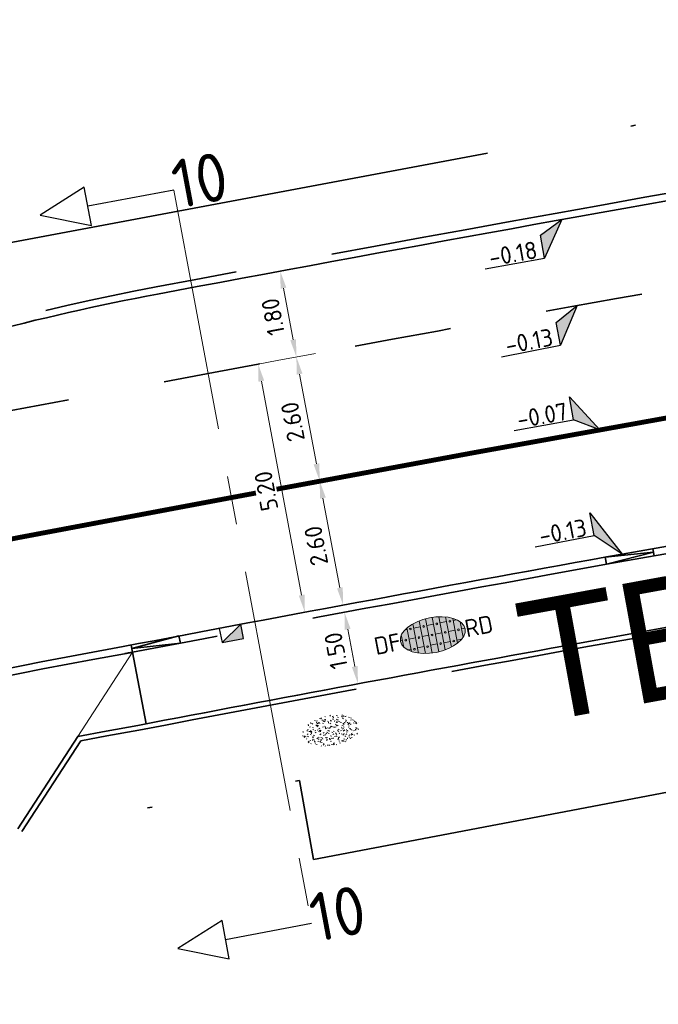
# Model space of a CAD drawing. Header units: metres. Extents: x 0 to 269924, y 0 to 933292.
# Tile 217 of 247: x 135396 to 135409, y 466728 to 466748. Entities that reach past the tile are written whole.
import ezdxf
from ezdxf import colors
from ezdxf.entities.mleader import LeaderData, LeaderLine
from ezdxf.enums import TextEntityAlignment as Align
from ezdxf.math import Vec2, Vec3

# ---------------------------------------------------------------- set-up
doc = ezdxf.new("R2018")
doc.units = ezdxf.units.M
for name, pattern in [('VH-OPSLUITBAND_100X200', [16, 8, -2, 4, -2]), ('VH-OPSLUITBAND_150X250', [24, 16, -2, 4, -2]), ('VH-TROTTOIRBAND_130-150', [15, 5, -2, 2, -2, 2, -2]), ('VW-1-1_STREEP', [2, 1, -1]), ('XX-CENTER', [8, 5, -1, 1, -1]), ('XX-HIDDEN', [4, 2, -2]), ('XX-PROJECTGRENS', [18, 12, -3, 0, -3])]:
    doc.linetypes.add(name, pattern=pattern)
for name, color, linetype, lineweight in [('N-CO-VH-MATERIAALGRENS-G', 7, 'XX-HIDDEN', 35), ('N-WE-KG-GRENS_PROJECT-G', 7, 'XX-PROJECTGRENS', 35), ('N-WE-VH-KANTOPSLUITING_OPSLUITBAND_100X200-G', 150, 'VH-OPSLUITBAND_100X200', 35), ('N-WE-VH-KANTOPSLUITING_OPSLUITBAND_150X250-G', 150, 'VH-OPSLUITBAND_150X250', 35), ('N-WE-VH-KANTOPSLUITING_TROTTOIRBAND_130 150-G', 210, 'VH-TROTTOIRBAND_130-150', 35), ('N-WE-VH-KANTOPSLUITING_VERLOOPBAND-T18', 10, 'Continuous', 18), ('N-WE-VH-KANTOPSLUITING_VOORKANTBAND-G', 50, 'Continuous', 35), ('N-WE-VH-M', 7, 'Continuous', 18), ('N-WE-VH-VERHARDING-T18', 10, 'Continuous', 18), ('N-WE-VH-VERHARDING_STRAATBAKSTEEN-S', 7, 'Continuous', 18), ('N-WE-VW-MARKERING_LANGS_STREEP_11_010-G', 7, 'VW-1-1_STREEP', 13), ('N-WE-VW-MARKERING_LANGS_STREEP_DOORGETROKKEN-G', 7, 'Continuous', 13), ('X-XX-AL-HOOGTELABEL-S', 7, 'Continuous', 25), ('X-XX-AL-VERWIJZING-S', 7, 'Continuous', 25), ('X-XX-AL-VERWIJZING_DOORSNEDE-G', 7, 'XX-CENTER', 18)]:
    doc.layers.add(name, color=color, linetype=linetype, lineweight=lineweight)
doc.layers.add('N-WE-GR-GRAS-S', color=7, linetype='Continuous', lineweight=18, true_color=0x00a500)
doc.layers.add('N-WE-RI-HWA_KOLK-S', color=150, linetype='Continuous', lineweight=25, true_color=0x007fff)
doc.layers.add('X-XX-AL-HULPLIJN-G', color=30, linetype='Continuous', lineweight=18, plot=False)
doc.styles.add('NLCS-ISO', font='NLCS-ISO.ttf')
doc.styles.add('NLCS-ISO-M200-T18', font='NLCS-ISO.ttf', dxfattribs={"height": 0.36})
doc.styles.get("Standard").update_dxf_attribs({"font": 'romand.shx'})
doc.dimstyles.new('NLCS-M200-T18-PIJL_L2_H2', dxfattribs={"dimscale": 0.2, "dimtxt": 2.5, "dimasz": 1.8, "dimexe": 2, "dimexo": 2, "dimgap": 0.7, "dimtad": 1, "dimzin": 0, "dimdsep": 46, "dimtxsty": 'NLCS-ISO-M200-T18', "dimcen": 0, "dimdle": 2, "dimclrd": 256, "dimclre": 256, "dimclrt": 10, "dimazin": 0, "dimtfac": 1, "dimtdec": 3, "dimtofl": 0, "dimtmove": 0, "dimatfit": 3, "dimfxl": 2, "dimfxlon": 1, "dimtfillclr": 256, "dimtolj": 1, "dimtzin": 0, "dimlwd": -1, "dimlwe": -1, "dimarcsym": 0})

# ---------------------------------------------------------------- blocks, each defined once
blk = doc.blocks.new('SAL-VERWIJZING_DOORSNEDE_LINKS-SO')
for p, q in [((-9, 2), (-14, 0)), ((-9, -2), (-9, 2)), ((-14, 0), (-9, -2)), ((0, 0), (-9, 0))]:
    blk.add_line(p, q)
at = {"lineweight": 50, "style": 'NLCS-ISO'}
blk.add_attdef('...', text='', height=5, dxfattribs=at).set_placement((0, 0.53), align=Align.MIDDLE_LEFT)
blk = doc.blocks.new('*U284')
for p, q in [((-2.51, 2.36), (-2.56, 4.76)), ((-2.56, 4.76), (0, 0)), ((-8.71, 2.23), (-2.51, 2.36)), ((0, 0), (-2.51, 2.36))]:
    blk.add_line(p, q)
blk.add_solid([(-2.56, 4.76), (0, 0), (-2.51, 2.36)])
at = {"style": 'NLCS-ISO'}
blk.add_attdef('...', text='', height=1.8, rotation=1.1798, dxfattribs=at).set_placement((-5.6, 1.87), align=Align.BOTTOM_CENTER)
blk = doc.blocks.new('*U288')
for p, q in [((-2.47, 1.47), (-2.5, 3.87)), ((-2.5, 3.87), (0, 0)), ((-8.68, 1.41), (-2.47, 1.47)), ((0, 0), (-2.47, 1.47))]:
    blk.add_line(p, q)
blk.add_solid([(-2.5, 3.87), (0, 0), (-2.47, 1.47)])
at = {"style": 'NLCS-ISO'}
blk.add_attdef('...', text='', height=1.8, rotation=0.5128, dxfattribs=at).set_placement((-5.57, 1.02), align=Align.BOTTOM_CENTER)
blk = doc.blocks.new('*U287')
for p, q in [((-2.43, -1.34), (0, 0)), ((0, 0), (-2.38, -3.74)), ((-2.38, -3.74), (-2.43, -1.34)), ((-8.59, -3.87), (-2.38, -3.74))]:
    blk.add_line(p, q)
blk.add_solid([(-2.43, -1.34), (0, 0), (-2.38, -3.74)])
at = {"style": 'NLCS-ISO'}
blk.add_attdef('...', text='', height=1.8, rotation=1.1798, dxfattribs=at).set_placement((-5.48, -4.22), align=Align.BOTTOM_CENTER)
blk = doc.blocks.new('*U286')
for p, q in [((-2.45, -1.22), (0, 0)), ((0, 0), (-2.43, -3.62)), ((-2.43, -3.62), (-2.45, -1.22)), ((-8.63, -3.67), (-2.43, -3.62))]:
    blk.add_line(p, q)
blk.add_solid([(-2.45, -1.22), (0, 0), (-2.43, -3.62)])
at = {"style": 'NLCS-ISO'}
blk.add_attdef('...', text='', height=1.8, rotation=0.4735, dxfattribs=at).set_placement((-5.53, -4.06), align=Align.BOTTOM_CENTER)
blk = doc.blocks.new('*U205')
at = {"lineweight": 30, "flags": 106}
blk.add_attdef('OB', text='', height=0.36, dxfattribs=at).set_placement((0, 0.1), align=Align.BOTTOM_CENTER)
blk = doc.blocks.new('*D318')
at = {"layer": 'Defpoints', "color": 0, "transparency": 16777216}
for p in [(135398.922, 466742.69), (135401.781, 466741.396), (135399.254, 466740.921)]:
    blk.add_point(p, dxfattribs=at)
at = {"layer": 'N-WE-VH-M', "transparency": 16777216}
for p, q in [((135401.055, 466743.091), (135401.841, 466743.239)), ((135401.515, 466742.811), (135401.714, 466741.75)), ((135401.387, 466741.322), (135402.174, 466741.47))]:
    blk.add_line(p, q, dxfattribs=at)
for points in [[(135401.456, 466742.8), (135401.574, 466742.822), (135401.448, 466743.165)], [(135401.655, 466741.739), (135401.773, 466741.761), (135401.781, 466741.396)]]:
    blk.add_solid(points, dxfattribs=at)
at = {"layer": 'N-WE-VH-M', "color": 10, "transparency": 16777216, "insert": (135401.3, 466742.221), "char_height": 0.36, "attachment_point": 5, "rotation": 100.6412, "style": 'NLCS-ISO-M200-T18', "bg_fill": 3, "box_fill_scale": 1.1, "bg_fill_color": 256, "bg_fill_true_color": 13158600, "bg_fill_transparency": 0}
blk.add_mtext('\\A1;1.80', dxfattribs=at)
blk = doc.blocks.new('*D319')
at = {"layer": 'Defpoints', "color": 0, "transparency": 16777216}
for p in [(135399.254, 466740.921), (135402.261, 466738.84), (135399.734, 466738.366)]:
    blk.add_point(p, dxfattribs=at)
at = {"layer": 'N-WE-VH-M', "transparency": 16777216}
for p, q in [((135401.387, 466741.322), (135402.174, 466741.47)), ((135401.847, 466741.042), (135402.194, 466739.194)), ((135401.868, 466738.767), (135402.654, 466738.914))]:
    blk.add_line(p, q, dxfattribs=at)
for points in [[(135401.788, 466741.031), (135401.906, 466741.053), (135401.781, 466741.396)], [(135402.135, 466739.183), (135402.253, 466739.205), (135402.261, 466738.84)]]:
    blk.add_solid(points, dxfattribs=at)
at = {"layer": 'N-WE-VH-M', "color": 10, "transparency": 16777216, "insert": (135401.706, 466740.059), "char_height": 0.36, "attachment_point": 5, "rotation": 100.6412, "style": 'NLCS-ISO-M200-T18', "bg_fill": 3, "box_fill_scale": 1.1, "bg_fill_color": 256, "bg_fill_true_color": 13158600, "bg_fill_transparency": 0}
blk.add_mtext('\\A1;2.60', dxfattribs=at)
blk = doc.blocks.new('*D320')
at = {"layer": 'Defpoints', "color": 0, "transparency": 16777216}
for p in [(135399.734, 466738.366), (135402.743, 466736.287), (135400.217, 466735.811)]:
    blk.add_point(p, dxfattribs=at)
at = {"layer": 'N-WE-VH-M', "transparency": 16777216}
for p, q in [((135401.867, 466738.768), (135402.653, 466738.917)), ((135402.327, 466738.489), (135402.676, 466736.641)), ((135402.35, 466736.213), (135403.136, 466736.362))]:
    blk.add_line(p, q, dxfattribs=at)
for points in [[(135402.268, 466738.478), (135402.386, 466738.5), (135402.26, 466738.843)], [(135402.617, 466736.63), (135402.735, 466736.652), (135402.743, 466736.287)]]:
    blk.add_solid(points, dxfattribs=at)
at = {"layer": 'N-WE-VH-M', "color": 10, "transparency": 16777216, "insert": (135402.187, 466737.506), "char_height": 0.36, "attachment_point": 5, "rotation": 100.689, "style": 'NLCS-ISO-M200-T18', "bg_fill": 3, "box_fill_scale": 1.1, "bg_fill_color": 256, "bg_fill_true_color": 13158600, "bg_fill_transparency": 0}
blk.add_mtext('\\A1;2.60', dxfattribs=at)
blk = doc.blocks.new('*D321')
at = {"layer": 'Defpoints', "color": 0, "transparency": 16777216}
for p in [(135400.244, 466735.663), (135403.049, 466734.666), (135400.523, 466734.189)]:
    blk.add_point(p, dxfattribs=at)
at = {"layer": 'N-WE-VH-M', "transparency": 16777216}
for p, q in [((135402.377, 466736.066), (135403.164, 466736.214)), ((135402.837, 466735.786), (135402.982, 466735.02)), ((135402.656, 466734.592), (135403.442, 466734.74))]:
    blk.add_line(p, q, dxfattribs=at)
for points in [[(135402.778, 466735.775), (135402.896, 466735.797), (135402.77, 466736.14)], [(135402.923, 466735.009), (135403.041, 466735.031), (135403.049, 466734.666)]]:
    blk.add_solid(points, dxfattribs=at)
at = {"layer": 'N-WE-VH-M', "color": 10, "transparency": 16777216, "insert": (135402.595, 466735.344), "char_height": 0.36, "attachment_point": 5, "rotation": 100.689, "style": 'NLCS-ISO-M200-T18', "bg_fill": 3, "box_fill_scale": 1.1, "bg_fill_color": 256, "bg_fill_true_color": 13158600, "bg_fill_transparency": 0}
blk.add_mtext('\\A1;1.50', dxfattribs=at)
blk = doc.blocks.new('*D347')
at = {"layer": 'Defpoints', "color": 0, "transparency": 16777216}
for p in [(135399.254, 466740.921), (135401.956, 466736.138), (135400.217, 466735.811)]:
    blk.add_point(p, dxfattribs=at)
at = {"layer": 'N-WE-VH-M', "transparency": 16777216}
for p, q in [((135400.6, 466741.175), (135401.386, 466741.323)), ((135401.06, 466740.895), (135401.889, 466736.492)), ((135401.562, 466736.064), (135402.349, 466736.212))]:
    blk.add_line(p, q, dxfattribs=at)
for points in [[(135401.001, 466740.884), (135401.119, 466740.906), (135400.993, 466741.249)], [(135401.83, 466736.481), (135401.948, 466736.503), (135401.956, 466736.138)]]:
    blk.add_solid(points, dxfattribs=at)
at = {"layer": 'N-WE-VH-M', "color": 10, "transparency": 16777216, "insert": (135401.16, 466738.634), "char_height": 0.36, "attachment_point": 5, "rotation": 100.6651, "style": 'NLCS-ISO-M200-T18', "bg_fill": 3, "box_fill_scale": 1.1, "bg_fill_color": 256, "bg_fill_true_color": 13158600, "bg_fill_transparency": 0}
blk.add_mtext('\\A1;5.20', dxfattribs=at)
blk = doc.blocks.new('N-SRI-KOLK_TROTTOIR-SO')
blk.add_hatch(color=256).paths.add_polyline_path([(1.125, 1.5), (-1.125, 1.5), (-1.125, 0)])
blk.add_line((-1.125, 0), (1.125, 1.5))
at = {"flags": 128}
blk.add_lwpolyline([(-1.125, 0), (1.125, 0), (1.125, 1.5), (-1.125, 1.5)], close=True, dxfattribs=at)
blk = doc.blocks.new('SVH-SBS_DIKFORMAAT_HALFST_KL-SO')
h = blk.add_hatch(color=254)
edge = h.paths.add_edge_path()
edge.add_ellipse((0.06, -0.03), major_axis=(3.39, 0), ratio=0.533267, start_angle=0, end_angle=360)
for p, q in [((-2.65, 1.06), (-2.42, 1.06)), ((-2.42, -1.27), (-2.42, 1.21)), ((-1.73, -1.57), (-1.73, 1.51)), ((-1.73, 1.06), (-1.04, 1.06)), ((-1.04, -1.74), (-1.04, 1.69)), ((-0.35, -1.83), (-0.35, 1.77)), ((-0.35, 1.06), (0.34, 1.06)), ((0.34, -1.83), (0.34, 1.78)), ((1.03, -1.76), (1.03, 1.71)), ((1.03, 1.06), (1.72, 1.06)), ((1.72, -1.6), (1.72, 1.55)), ((2.41, -1.33), (2.41, 1.27)), ((2.41, 1.06), (2.77, 1.06)), ((-3.34, 0.03), (-3.11, 0.03)), ((-3.11, -0.69), (-3.11, 0.63)), ((-2.42, 0.03), (-1.73, 0.03)), ((-1.04, 0.03), (-0.35, 0.03)), ((0.34, 0.03), (1.03, 0.03)), ((1.72, 0.03), (2.41, 0.03)), ((3.1, -0.82), (3.1, 0.77)), ((3.1, 0.03), (3.45, 0.03)), ((-2.8, -1.01), (-2.42, -1.01)), ((-1.73, -1.01), (-1.04, -1.01)), ((-0.35, -1.01), (0.34, -1.01)), ((1.03, -1.01), (1.72, -1.01)), ((2.41, -1.01), (2.91, -1.01))]:
    blk.add_line(p, q)
for centre in [(-2.07, 1.03), (-0.69, 1.03), (0.69, 1.03), (2.07, 1.03), (-2.76, 0), (-1.38, 0), (0, 0), (1.38, 0), (2.76, 0), (-2.07, -1.09), (-0.69, -1.09), (0.69, -1.04), (2.07, -1.04)]:
    blk.add_circle(centre, 0.0881)
blk.add_ellipse((0.06, -0.03), major_axis=(3.39, 0), ratio=0.533267)
at = {"style": 'NLCS-ISO'}
blk.add_attdef('FORMAAT', text='', height=1.8, dxfattribs=at).set_placement((-3.34, -0.03), align=Align.MIDDLE_RIGHT)
blk.add_attdef('KLEUR', text='', height=1.8, dxfattribs=at).set_placement((3.45, -0.03), align=Align.MIDDLE_LEFT)
at = {"style": 'NLCS-ISO', "flags": 1}
blk.add_attdef('FUNCTIE', text='', height=1.8, dxfattribs=at).set_placement((0.12, -3.58), align=Align.MIDDLE_CENTER)
blk = doc.blocks.new('SGR-GRAS_01-SO')
at = {"ltscale": 0.1}
for p, q in [((-1.302, 0.761), (-1.324, 0.774)), ((-1.284, 0.684), (-1.278, 0.759)), ((-1.154, 0.647), (-1.207, 0.7)), ((-0.939, 0.84), (-1.004, 0.878)), ((-0.892, 0.812), (-0.817, 0.812)), ((-0.873, 0.655), (-0.886, 0.729)), ((-0.73, 0.647), (-0.783, 0.7)), ((-0.689, 0.607), (-0.682, 0.682)), ((-0.576, 0.919), (-0.64, 0.957)), ((-0.562, 0.919), (-0.509, 0.972)), ((-0.427, 0.785), (-0.499, 0.804)), ((-0.425, 0.706), (-0.36, 0.743)), ((-0.305, 0.647), (-0.358, 0.7)), ((-0.317, 0.812), (-0.242, 0.812)), ((-0.316, 0.774), (-0.244, 0.793)), ((-0.278, 0.735), (-0.291, 0.809)), ((-0.212, 0.998), (-0.269, 1.031)), ((0.119, 0.647), (0.066, 0.7)), ((0.073, 0.993), (0.138, 1.031)), ((0.286, 0.711), (0.221, 0.748)), ((0.239, 0.923), (0.312, 0.942)), ((0.258, 0.812), (0.333, 0.812)), ((0.317, 0.814), (0.304, 0.888)), ((0.543, 0.647), (0.49, 0.7)), ((0.594, 0.925), (0.522, 0.945)), ((0.649, 0.79), (0.584, 0.827)), ((0.833, 0.812), (0.908, 0.812)), ((0.912, 0.894), (0.907, 0.925)), ((0.967, 0.647), (0.914, 0.7)), ((0.927, 0.764), (0.992, 0.802)), ((1.012, 0.869), (0.947, 0.906)), ((1.15, 0.777), (1.077, 0.796)), ((1.109, 0.767), (1.182, 0.787)), ((1.392, 0.647), (1.339, 0.7)), ((-1.964, -0.07), (-1.977, 0.004)), ((-1.93, 0.188), (-1.925, 0.244)), ((-1.893, 0.237), (-1.921, 0.253)), ((-1.668, 0.023), (-1.595, 0.043)), ((-1.596, 0.241), (-1.649, 0.294)), ((-1.53, 0.316), (-1.595, 0.353)), ((-1.448, 0.644), (-1.521, 0.664)), ((-1.517, 0.187), (-1.442, 0.187)), ((-1.469, 0.576), (-1.482, 0.65)), ((-1.358, 0.206), (-1.431, 0.226)), ((-1.427, 0.476), (-1.354, 0.496)), ((-1.421, 0.131), (-1.356, 0.168)), ((-1.369, 0.009), (-1.382, 0.083)), ((-1.375, 0.106), (-1.322, 0.159)), ((-1.334, 0.111), (-1.328, 0.186)), ((-1.167, 0.395), (-1.232, 0.432)), ((-1.172, 0.241), (-1.225, 0.294)), ((-1.112, 0.172), (-1.04, 0.192)), ((-1.032, 0.028), (-1.097, 0.066)), ((-0.968, 0.512), (-0.915, 0.565)), ((-0.893, 0.496), (-0.965, 0.515)), ((-0.942, 0.187), (-0.867, 0.187)), ((-0.923, 0.418), (-0.858, 0.456)), ((-0.803, 0.057), (-0.875, 0.077)), ((-0.871, 0.625), (-0.799, 0.644)), ((-0.804, 0.474), (-0.869, 0.511)), ((-0.747, 0.241), (-0.8, 0.294)), ((-0.773, 0.089), (-0.786, 0.163)), ((-0.739, 0.034), (-0.732, 0.109)), ((-0.669, 0.107), (-0.734, 0.145)), ((-0.557, 0.321), (-0.485, 0.34)), ((-0.441, 0.553), (-0.506, 0.59)), ((-0.337, 0.347), (-0.41, 0.366)), ((-0.323, 0.241), (-0.376, 0.294)), ((-0.306, 0.186), (-0.371, 0.224)), ((-0.367, 0.187), (-0.292, 0.187)), ((-0.243, 0.017), (-0.17, 0.036)), ((-0.178, 0.169), (-0.191, 0.242)), ((-0.078, 0.632), (-0.143, 0.669)), ((-0.143, -0.043), (-0.137, 0.032)), ((-0.093, 0.53), (-0.087, 0.604)), ((-0.085, 0.159), (-0.032, 0.212)), ((-0.069, 0.189), (-0.004, 0.227)), ((0.057, 0.265), (-0.008, 0.303)), ((-0.002, 0.47), (0.071, 0.489)), ((0.101, 0.241), (0.048, 0.294)), ((0.128, 0.636), (0.056, 0.656)), ((0.218, 0.198), (0.146, 0.217)), ((0.208, 0.187), (0.283, 0.187)), ((0.313, 0.166), (0.385, 0.185)), ((0.322, 0.565), (0.375, 0.618)), ((0.42, 0.344), (0.355, 0.382)), ((0.417, 0.248), (0.404, 0.322)), ((0.429, 0.477), (0.494, 0.514)), ((0.526, 0.241), (0.472, 0.294)), ((0.555, -0.022), (0.49, 0.015)), ((0.502, 0.452), (0.509, 0.527)), ((0.554, 0.619), (0.626, 0.638)), ((0.684, 0.487), (0.611, 0.507)), ((0.774, 0.049), (0.701, 0.069)), ((0.784, 0.423), (0.719, 0.461)), ((0.783, 0.187), (0.858, 0.187)), ((0.918, 0.057), (0.853, 0.094)), ((0.868, 0.315), (0.941, 0.334)), ((0.95, 0.241), (0.897, 0.294)), ((1.012, 0.328), (0.999, 0.402)), ((1.147, 0.502), (1.082, 0.54)), ((1.098, 0.375), (1.104, 0.45)), ((1.239, 0.338), (1.167, 0.358)), ((1.183, 0.011), (1.255, 0.03)), ((1.206, 0.212), (1.259, 0.265)), ((1.282, 0.136), (1.217, 0.173)), ((1.283, 0.248), (1.348, 0.286)), ((1.374, 0.241), (1.321, 0.294)), ((1.358, 0.187), (1.433, 0.187)), ((1.424, 0.463), (1.496, 0.483)), ((1.51, 0.581), (1.445, 0.619)), ((1.645, 0.215), (1.58, 0.252)), ((1.607, 0.407), (1.594, 0.481)), ((1.693, 0.298), (1.7, 0.373)), ((1.795, 0.19), (1.722, 0.209)), ((1.738, 0.159), (1.81, 0.179)), ((1.798, 0.241), (1.745, 0.294)), ((1.933, 0.187), (1.948, 0.187)), ((-1.918, -0.157), (-1.854, -0.119)), ((-1.824, -0.083), (-1.897, -0.064)), ((-1.759, -0.13), (-1.823, -0.092)), ((-1.782, -0.301), (-1.729, -0.248)), ((-1.624, -0.496), (-1.689, -0.459)), ((-1.631, -0.572), (-1.684, -0.519)), ((-1.613, -0.166), (-1.667, -0.113)), ((-1.567, -0.438), (-1.492, -0.438)), ((-1.535, -0.657), (-1.498, -0.636)), ((-1.395, -0.051), (-1.46, -0.013)), ((-1.385, -0.462), (-1.378, -0.387)), ((-1.353, -0.281), (-1.281, -0.261)), ((-1.269, -0.232), (-1.341, -0.212)), ((-1.261, -0.417), (-1.326, -0.38)), ((-1.269, -0.557), (-1.282, -0.483)), ((-1.207, -0.572), (-1.26, -0.519)), ((-1.179, -0.67), (-1.252, -0.651)), ((-1.189, -0.166), (-1.242, -0.113)), ((-1.065, -0.386), (-1, -0.348)), ((-1.039, -0.585), (-0.967, -0.565)), ((-0.992, -0.438), (-0.917, -0.438)), ((-0.897, -0.338), (-0.962, -0.301)), ((-0.898, -0.654), (-0.845, -0.601)), ((-0.783, -0.572), (-0.836, -0.519)), ((-0.763, -0.705), (-0.828, -0.667)), ((-0.765, -0.166), (-0.818, -0.113)), ((-0.798, -0.132), (-0.726, -0.112)), ((-0.789, -0.539), (-0.782, -0.464)), ((-0.713, -0.381), (-0.786, -0.361)), ((-0.674, -0.477), (-0.687, -0.403)), ((-0.534, -0.259), (-0.599, -0.222)), ((-0.567, -0.098), (-0.502, -0.061)), ((-0.491, -0.248), (-0.438, -0.195)), ((-0.484, -0.436), (-0.411, -0.416)), ((-0.399, -0.626), (-0.464, -0.588)), ((-0.417, -0.438), (-0.342, -0.438)), ((-0.358, -0.572), (-0.411, -0.519)), ((-0.341, -0.166), (-0.394, -0.113)), ((-0.248, -0.091), (-0.32, -0.072)), ((-0.171, -0.18), (-0.236, -0.143)), ((-0.158, -0.529), (-0.23, -0.51)), ((-0.211, -0.614), (-0.146, -0.577)), ((-0.193, -0.616), (-0.187, -0.541)), ((-0.036, -0.547), (-0.101, -0.509)), ((-0.078, -0.398), (-0.091, -0.324)), ((0.066, -0.572), (0.013, -0.519)), ((0.084, -0.166), (0.031, -0.113)), ((0.072, -0.287), (0.144, -0.268)), ((0.192, -0.101), (0.127, -0.064)), ((0.158, -0.438), (0.233, -0.438)), ((0.308, -0.24), (0.235, -0.221)), ((0.327, -0.468), (0.262, -0.43)), ((0.287, -0.327), (0.352, -0.289)), ((0.397, -0.678), (0.325, -0.659)), ((0.386, -0.591), (0.459, -0.572)), ((0.393, -0.601), (0.446, -0.548)), ((0.402, -0.693), (0.409, -0.618)), ((0.49, -0.572), (0.437, -0.519)), ((0.452, -0.12), (0.459, -0.046)), ((0.508, -0.166), (0.455, -0.113)), ((0.517, -0.318), (0.504, -0.244)), ((0.69, -0.389), (0.625, -0.351)), ((0.627, -0.138), (0.7, -0.119)), ((0.733, -0.438), (0.808, -0.438)), ((0.785, -0.039), (0.85, -0.002)), ((0.863, -0.389), (0.791, -0.37)), ((0.799, -0.195), (0.852, -0.142)), ((0.914, -0.572), (0.861, -0.519)), ((0.932, -0.166), (0.879, -0.113)), ((0.942, -0.442), (1.014, -0.423)), ((1.053, -0.31), (0.988, -0.272)), ((1.048, -0.198), (1.054, -0.123)), ((1.112, -0.239), (1.099, -0.165)), ((1.188, -0.676), (1.123, -0.639)), ((1.141, -0.556), (1.206, -0.518)), ((1.329, -0.1), (1.256, -0.08)), ((1.339, -0.572), (1.286, -0.519)), ((1.356, -0.166), (1.303, -0.113)), ((1.308, -0.438), (1.383, -0.438)), ((1.419, -0.538), (1.346, -0.518)), ((1.416, -0.231), (1.351, -0.193)), ((1.551, -0.597), (1.486, -0.56)), ((1.497, -0.293), (1.569, -0.274)), ((1.639, -0.268), (1.704, -0.231)), ((1.643, -0.275), (1.65, -0.2)), ((1.684, -0.547), (1.736, -0.495)), ((1.707, -0.159), (1.694, -0.085)), ((1.713, -0.522), (1.71, -0.519)), ((1.779, -0.152), (1.715, -0.114)), ((1.781, -0.166), (1.728, -0.113)), ((1.884, -0.248), (1.812, -0.229)), ((-1.126, -0.784), (-1.191, -0.746)), ((-0.836, -0.943), (-0.853, -0.926)), ((-0.725, -0.889), (-0.652, -0.869)), ((-0.709, -0.902), (-0.644, -0.864)), ((-0.624, -0.819), (-0.696, -0.799)), ((-0.582, -0.994), (-0.587, -0.97)), ((-0.376, -0.979), (-0.429, -0.926)), ((-0.265, -0.992), (-0.33, -0.955)), ((-0.169, -0.74), (-0.097, -0.72)), ((-0.068, -0.968), (-0.141, -0.948)), ((-0.014, -1.008), (0.039, -0.955)), ((0.048, -0.979), (-0.005, -0.926)), ((0.021, -0.964), (0.008, -0.89)), ((0.099, -0.913), (0.034, -0.876)), ((0.172, -1.037), (0.218, -1.024)), ((0.462, -0.834), (0.397, -0.797)), ((0.472, -0.979), (0.419, -0.926)), ((0.617, -0.884), (0.604, -0.81)), ((0.643, -0.843), (0.708, -0.806)), ((0.701, -0.895), (0.773, -0.876)), ((0.825, -0.755), (0.76, -0.718)), ((0.856, -0.938), (0.844, -0.926)), ((0.953, -0.827), (0.88, -0.808)), ((0.998, -0.77), (1.004, -0.696)), ((1.212, -0.805), (1.199, -0.731)), ((1.256, -0.746), (1.328, -0.727))]:
    blk.add_line(p, q, dxfattribs=at)
at = {"ltscale": 0.1, "style": 'NLCS-ISO'}
blk.add_attdef('TYPE', text='', height=0.5, dxfattribs=at).set_placement((3.471, -0.016), align=Align.MIDDLE_CENTER)

msp = doc.modelspace()

# ---------------------------------------------------------------- linework, layer by layer
at = {"layer": 'N-CO-VH-MATERIAALGRENS-G', "flags": 128}
msp.add_lwpolyline([(135379.44, 466736.988), (135395.569, 466740.229), (135400.074, 466741.075, -0.003741), (135414.839, 466743.735), (135566.391, 466769.869, 0.030327), (135672.254, 466794.812), (135685.535, 466798.804)], format="xyb", dxfattribs=at)
msp.add_lwpolyline([(135398.41, 466735.315), (135398.691, 466733.842)], dxfattribs=at)
at = {"layer": 'N-WE-VH-KANTOPSLUITING_OPSLUITBAND_150X250-G', "flags": 128}
for points in [[(135379.411, 466737.136, 0.034306), (135386.001, 466738.937), (135391.647, 466740.905, -0.037443), (135398.894, 466742.838), (135399.714, 466742.992, -0.003741), (135414.507, 466745.657), (135566.06, 466771.79, 0.030327), (135671.693, 466796.679), (135672.594, 466796.95, 0.070064), (135678.888, 466799.851, -0.070064), (135683.991, 466802.204), (135697.398, 466806.234, -0.070064), (135702.953, 466807.086, 0.070064), (135709.803, 466808.136), (135760.671, 466823.428, -0.017204), (135777.605, 466827.89, 0.044699), (135819.281, 466841.358, -0.010903), (135839.713, 466849.521), (135895.033, 466870.235)], [(135387.968, 466733.222), (135396.558, 466734.971), (135397.589, 466735.162), (135398.239, 466735.283, -0.000043), (135398.41, 466735.315, -0.000043)]]:
    msp.add_lwpolyline(points, format="xyb", dxfattribs=at)
msp.add_lwpolyline([(135419.667, 466739.139), (135415.748, 466738.463), (135409.148, 466737.299)], dxfattribs=at)
at = {"layer": 'N-WE-VH-KANTOPSLUITING_TROTTOIRBAND_130 150-G'}
for p, q in [((135409.148, 466737.299), (135408.163, 466737.125)), ((135398.41, 466735.315), (135399.392, 466735.502))]:
    msp.add_line(p, q, dxfattribs=at)
at = {"layer": 'N-WE-VH-KANTOPSLUITING_VOORKANTBAND-G'}
for p, q in [((135408.137, 466737.272), (135409.135, 466737.372)), ((135409.135, 466737.372), (135408.163, 466737.125)), ((135399.364, 466735.649), (135398.396, 466735.389)), ((135399.392, 466735.502), (135399.364, 466735.65)), ((135398.41, 466735.315), (135398.381, 466735.462)), ((135398.396, 466735.389), (135399.392, 466735.502))]:
    msp.add_line(p, q, dxfattribs=at)
at = {"layer": 'N-WE-VH-KANTOPSLUITING_VOORKANTBAND-G', "extrusion": (0, 0, -1)}
for p, q in [((135409.148, 466737.299), (135409.122, 466737.446)), ((135408.163, 466737.125), (135408.137, 466737.272))]:
    msp.add_line(p, q, dxfattribs=at)
at = {"layer": 'N-WE-VH-KANTOPSLUITING_VOORKANTBAND-G'}
for points in [[(135379.44, 466736.988, 0.034306), (135386.051, 466738.796), (135391.696, 466740.764, -0.037443), (135398.922, 466742.69), (135399.741, 466742.844, -0.003741), (135414.533, 466745.509), (135566.085, 466771.642, 0.030327), (135671.736, 466796.535), (135672.637, 466796.806, 0.070064), (135678.969, 466799.725, -0.070064), (135684.034, 466802.06), (135697.442, 466806.09, -0.070064), (135702.955, 466806.936, 0.070064), (135709.846, 466807.992), (135760.714, 466823.284, -0.017204), (135777.638, 466827.744, 0.044699), (135819.34, 466841.22, -0.010903), (135839.766, 466849.38), (135895.085, 466870.094)], [(135347.911, 466725.223), (135396.529, 466735.118), (135398.212, 466735.43, -0.002619), (135408.485, 466737.335)]]:
    msp.add_lwpolyline(points, format="xyb", dxfattribs=at)
msp.add_lwpolyline([(135419.641, 466739.286), (135415.722, 466738.611), (135408.137, 466737.272)], dxfattribs=at)
at = {"layer": 'N-WE-VW-MARKERING_LANGS_STREEP_11_010-G', "ltscale": 5, "const_width": 0.1, "flags": 128}
msp.add_lwpolyline([(135387.424, 466735.958), (135396.049, 466737.673), (135397.674, 466737.979)], dxfattribs=at)
at = {"layer": 'N-WE-VW-MARKERING_LANGS_STREEP_DOORGETROKKEN-G', "ltscale": 5, "const_width": 0.1, "flags": 128}
msp.add_lwpolyline([(135397.674, 466737.979), (135400.554, 466738.52, -0.003741), (135415.28, 466741.173), (135427.97, 466743.361)], format="xyb", dxfattribs=at)
at = {"layer": 'X-XX-AL-HULPLIJN-G'}
msp.add_lwpolyline([(135397.281, 466733.579), (135398.41, 466735.315)], dxfattribs=at)
at = {"layer": 'X-XX-AL-VERWIJZING_DOORSNEDE-G'}
msp.add_lwpolyline([(135399.255, 466744.831), (135402.093, 466729.726)], dxfattribs=at)

# ---------------------------------------------------------------- block references
at = {"layer": 'N-WE-VH-KANTOPSLUITING_VERLOOPBAND-T18'}
ref = msp.add_blockref('*U205', (135406.23, 466736.205), dxfattribs=dict(at, rotation=10.34505285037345))
lines = msp.add_mtext('TB15', dxfattribs={"layer": '0', "insert": (135406.212, 466736.303), "char_height": 2.5, "attachment_point": 1, "rotation": 10.3451, "bg_fill": 3, "box_fill_scale": 1, "bg_fill_color": 256, "bg_fill_transparency": 0})
ref.add_attrib('OB', '', (135406.212, 466736.303), dxfattribs={"flags": 50}).embed_mtext(lines)
at = {"layer": 'X-XX-AL-HOOGTELABEL-S', "xscale": 0.2, "yscale": 0.2, "zscale": 0.2, "rotation": 9.685567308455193}
for name, p, values in [('*U286', (135407.245, 466744.225), {'...': '-0.18'}), ('*U287', (135407.564, 466742.453), {'...': '-0.13'}), ('*U288', (135408.025, 466739.894), {'...': '-0.07'}), ('*U284', (135408.486, 466737.335), {'...': '-0.13'})]:
    msp.add_blockref(name, p, dxfattribs=at).add_auto_attribs(values)
at = {"layer": 'X-XX-AL-VERWIJZING-S', "xscale": 0.2, "yscale": 0.2, "zscale": 0.2}
for p, rotation in [((135399.255, 466744.831), 10.64117567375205), ((135402.093, 466729.726), 10.64117567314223)]:
    msp.add_blockref('SAL-VERWIJZING_DOORSNEDE_LINKS-SO', p, dxfattribs=dict(at, rotation=rotation)).add_auto_attribs({'...': '10'})

# ---------------------------------------------------------------- leaders
at = {"layer": 'N-WE-VH-VERHARDING-T18'}
ml = msp.add_multileader_mtext('Standard', dxfattribs=at)
ml.set_content('', color=256, style='NLCS-ISO-M200-T18')
ml.set_leader_properties(color=256, linetype='ByLayer', lineweight=-1)
ml.build(insert=Vec2(0, 0))
ml.multileader.update_dxf_attribs({"has_dogleg": 0, "text_left_attachment_type": 5, "text_right_attachment_type": 5, "dogleg_length": 0.36, "arrow_head_size": 0.36})
ctx = ml.context
ctx.base_point, ctx.char_height, ctx.arrow_head_size, ctx.landing_gap_size, ctx.plane_origin = Vec3(135697.392, 466805.766), 0.36, 0.36, 0.18, Vec3(135695.697, 466805.189)
ctx.left_attachment, ctx.right_attachment = 5, 5
notes = []
notes.append((ctx, [(0, (0, 0, 0), (0, 0), (1, 0), 1, [])]))
ctx.mtext.insert, ctx.mtext.rotation, ctx.mtext.flow_direction = Vec3(135697.572, 466806.126), -0.147529, 5
for ctx, leaders in notes:
    for number, flags, end, landing, length, lines in leaders:
        leader = LeaderData()
        leader.index, (leader.has_last_leader_line, leader.has_dogleg_vector, leader.attachment_direction) = number, flags
        leader.last_leader_point, leader.dogleg_vector, leader.dogleg_length = Vec3(end), Vec3(landing), length
        for number, points, colour, breaks in lines:
            line = LeaderLine()
            line.index, line.vertices, line.color, line.breaks = number, Vec3.list(points), colors.encode_raw_color(colour), breaks
            leader.lines.append(line)
        ctx.leaders.append(leader)

# ---------------------------------------------------------------- next in the draw order: dimensions: what is measured, and where the dimension line sits
at = {"layer": 'N-WE-VH-M'}
dim = msp.add_aligned_dim(p1=(135398.922, 466742.69), p2=(135399.254, 466740.921), distance=2.571, dimstyle='NLCS-M200-T18-PIJL_L2_H2', override={"dimtfill": 1}, dxfattribs=at)
dim.commit()
dim.dimension.update_dxf_attribs({"geometry": '*D318', "text_midpoint": (135401.3, 466742.221)})

# ---------------------------------------------------------------- next in the draw order: dimensions: what is measured, and where the dimension line sits
dim = msp.add_aligned_dim(p1=(135399.254, 466740.921), p2=(135399.734, 466738.366), distance=2.571, dimstyle='NLCS-M200-T18-PIJL_L2_H2', override={"dimtfill": 1}, dxfattribs=at)
dim.commit()
dim.dimension.update_dxf_attribs({"geometry": '*D319', "text_midpoint": (135401.706, 466740.059)})

# ---------------------------------------------------------------- next in the draw order: dimensions: what is measured, and where the dimension line sits
dim = msp.add_aligned_dim(p1=(135399.734, 466738.366), p2=(135400.217, 466735.811), distance=2.571, dimstyle='NLCS-M200-T18-PIJL_L2_H2', override={"dimtfill": 1}, dxfattribs=at)
dim.commit()
dim.dimension.update_dxf_attribs({"geometry": '*D320', "text_midpoint": (135402.187, 466737.506)})

# ---------------------------------------------------------------- next in the draw order: dimensions: what is measured, and where the dimension line sits
dim = msp.add_aligned_dim(p1=(135400.244, 466735.663), p2=(135400.523, 466734.189), distance=2.571, dimstyle='NLCS-M200-T18-PIJL_L2_H2', override={"dimtfill": 1}, dxfattribs=at)
dim.commit()
dim.dimension.update_dxf_attribs({"geometry": '*D321', "text_midpoint": (135402.595, 466735.344)})

# ---------------------------------------------------------------- next in the draw order: block references
at = {"layer": 'N-WE-GR-GRAS-S', "xscale": 0.2999999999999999, "yscale": 0.2999999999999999, "zscale": 0.2999999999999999, "rotation": 10}
msp.add_blockref('SGR-GRAS_01-SO', (135402.497, 466733.703), dxfattribs=at)
at = {"layer": 'N-WE-VH-VERHARDING_STRAATBAKSTEEN-S', "xscale": 0.2, "yscale": 0.2, "zscale": 0.2, "rotation": 11.04230120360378}
msp.add_blockref('SVH-SBS_DIKFORMAAT_HALFST_KL-SO', (135404.575, 466735.67), dxfattribs=at).add_auto_attribs({'FORMAAT': 'DF', 'KLEUR': 'RD'})

# ---------------------------------------------------------------- next in the draw order: dimensions: what is measured, and where the dimension line sits
at = {"layer": 'N-WE-VH-M'}
dim = msp.add_aligned_dim(p1=(135399.254, 466740.921), p2=(135400.217, 466735.811), distance=1.77, dimstyle='NLCS-M200-T18-PIJL_L2_H2', override={"dimtfill": 1}, dxfattribs=at)
dim.commit()
dim.dimension.update_dxf_attribs({"geometry": '*D347', "text_midpoint": (135401.16, 466738.634)})

# ---------------------------------------------------------------- next in the draw order: linework, layer by layer
at = {"layer": 'N-WE-KG-GRENS_PROJECT-G', "flags": 128}
msp.add_lwpolyline([(133942.152, 466524.013), (133955.533, 466522.507), (133956.145, 466521.626), (133962.811, 466521.355), (133963.543, 466522.67), (133965.054, 466522.563), (133965.551, 466521.193), (133981.5, 466520.334), (133981.565, 466520.896), (133982.028, 466520.86), (133994.134, 466520.33), (133994.151, 466519.671), (134009.067, 466519.478), (134013.911, 466519.512), (134027.732, 466519.636), (134028.693, 466519.554), (134034.796, 466519.611), (134050.86, 466519.659), (134068.501, 466520.152), (134071.254, 466520.237), (134077.26, 466520.692), (134094.041, 466522.635), (134101.385, 466523.282), (134101.428, 466523.91), (134128.995, 466527.092), (134141.938, 466528.627), (134148.421, 466529.392), (134148.476, 466529.087), (134157.108, 466530.24), (134157.762, 466530.339), (134157.953, 466529.076), (134163.706, 466529.946), (134172.69, 466531.055), (134201.838, 466535.069), (134202.197, 466534.878), (134203.304, 466535.042), (134208.161, 466535.722), (134214.682, 466536.673), (134215.15, 466536.846), (134235.766, 466539.754), (134239.587, 466540.449), (134251.117, 466542.218), (134251.536, 466542.09), (134264.479, 466543.833), (134264.487, 466544.317), (134273.56, 466545.641), (134273.608, 466545.287), (134285.679, 466546.863), (134299.118, 466548.971), (134309.192, 466550.345), (134329.805, 466553.659), (134341.526, 466555.206), (134346.97, 466556.112), (134351.977, 466556.025), (134358.949, 466556.887), (134359.186, 466557.313), (134365.426, 466557.917), (134389.225, 466560.758), (134395.395, 466561.519), (134400.633, 466562.019), (134418.638, 466563.907), (134426.404, 466566.343), (134432.472, 466567.14), (134437.532, 466567.422), (134444.848, 466568.25), (134448.277, 466568.388), (134484.594, 466572.762), (134486.539, 466572.966), (134490.599, 466573.546), (134498.499, 466574.536), (134514.318, 466576.701), (134542.397, 466581.367), (134546.702, 466582.122), (134551.593, 466582.441), (134551.871, 466583.179), (134557.906, 466584.406), (134558.276, 466584.115), (134567.36, 466586.004), (134582.717, 466588.715), (134583.108, 466588.972), (134590.444, 466590.398), (134630.038, 466598.271), (134633.264, 466598.923), (134632.087, 466604.993), (134646.051, 466607.537), (134647.414, 466607.429), (134666.972, 466611.405), (134675.342, 466617.463), (134674.819, 466607.593), (134696.995, 466610.537), (134702.172, 466611.327), (134706.525, 466612.071), (134709.085, 466612.323), (134712.087, 466612.776), (134715, 466613.203), (134716.349, 466613.229), (134723.364, 466613.968), (134738.981, 466616.639), (134746.062, 466617.28), (134746.09, 466616.641), (134760.121, 466618.861), (134759.993, 466619.829), (134768.446, 466621.137), (134784.615, 466623.738), (134787.541, 466625.072), (134796.772, 466626.479), (134796.899, 466625.715), (134813.878, 466628.545), (134820.226, 466629.584), (134847.68, 466634.234), (134881.79, 466639.204), (134881.926, 466639.532), (134884.43, 466640.009), (134893.797, 466641.711), (134903.085, 466643.328), (134904.138, 466643.527), (134920.265, 466646.374), (134921.332, 466646.578), (134937.367, 466649.518), (134938.501, 466649.708), (134961.555, 466654.096), (134967.764, 466655.262), (134974.722, 466656.563), (134984.23, 466658.491), (134992.023, 466659.998), (134995.809, 466660.766), (135000.442, 466661.693), (135009.695, 466663.648), (135010.659, 466663.869), (135018.832, 466665.618), (135021.92, 466666.314), (135034.093, 466668.943), (135034.161, 466668.769), (135043.8, 466670.832), (135059.084, 466674.02), (135068.771, 466676.078), (135083.089, 466679.034), (135091.902, 466680.993), (135097.488, 466682.166), (135104.831, 466683.651), (135116.534, 466686.231), (135119.892, 466686.792), (135126.3, 466688.013), (135127.347, 466688.196), (135130.448, 466688.891), (135135.602, 466689.887), (135140.19, 466691.518), (135166.592, 466696.94), (135182.368, 466700.724), (135201.902, 466704.748), (135203.941, 466705.082), (135209.867, 466705.957), (135217.801, 466707.782), (135228.821, 466709.933), (135242.391, 466712.598), (135277.698, 466719.723), (135279.457, 466720.111), (135279.55, 466721.578), (135288.178, 466723.073), (135350.963, 466735.305), (135501.986, 466763.685), (135501.162, 466761.839), (135525.132, 466766.833), (135533.639, 466768.672), (135569.042, 466775.188), (135582.767, 466777.378), (135584.022, 466777.634), (135585.675, 466776.264, 0.01918), (135652.451, 466792.01), (135652.891, 466793.457), (135660.981, 466795.919), (135661.574, 466796.074), (135664.481, 466796.836), (135665.946, 466796.651), (135673.558, 466799.328), (135680.977, 466801.739), (135687.276, 466804.201), (135692.547, 466806.295), (135705.432, 466809.743), (135712.094, 466810.706), (135728.145, 466817.035), (135760.285, 466825.832), (135773.458, 466829.179), (135789.116, 466834.08), (135813.029, 466842.892), (135823.352, 466846.718), (135839.426, 466852.91), (135860.96, 466860.89), (135867.928, 466863.26), (135895.199, 466872.784), (135899.312, 466861.8), (135873.359, 466852.082), (135873.188, 466848.843), (135867.814, 466846.669), (135856.104, 466842.036), (135847.253, 466838.505), (135830.033, 466832.514), (135818.854, 466828.652), (135812.865, 466826.949), (135808.959, 466825.804), (135805.053, 466824.658), (135770.731, 466814.307), (135766.971, 466812.016), (135761.879, 466808.079), (135757.591, 466807.133), (135743.839, 466803.566), (135724.075, 466798.35), (135721.275, 466798.229), (135720.422, 466801.401), (135715.133, 466799.834), (135698.553, 466794.754), (135698.279, 466793.693), (135686.038, 466790.352), (135686.038, 466789.248), (135686.038, 466787.562), (135681.985, 466786.092), (135677.719, 466785.319), (135623.458, 466770.711), (135607.41, 466767.662), (135584.355, 466763.142), (135577.091, 466761.475), (135570.47, 466760.803), (135524.714, 466753.103), (135522.642, 466752.878), (135515.666, 466751.661), (135498.388, 466748.218), (135460.498, 466741.759), (135438.515, 466737.953), (135402.134, 466731.048), (135401.842, 466732.671), (135396.111, 466731.637), (135390.927, 466730.659), (135374.008, 466727.423), (135342.463, 466720.896), (135337.831, 466720.249), (135332.781, 466719.412), (135316.41, 466716.549), (135312.764, 466716.512), (135301.04, 466714.003), (135296.667, 466713.077), (135288.078, 466711.338), (135288.031, 466710.414), (135288.066, 466708.643), (135283.612, 466707.738), (135244.114, 466700.084), (135242.59, 466702.114), (135218.779, 466697.088), (135216.4, 466696.736), (135207.126, 466694.996), (135197.842, 466693.22), (135196.987, 466690.777), (135188.214, 466689.009), (135186.218, 466690.919), (135157.953, 466685.339), (135157.545, 466682.623), (135152.388, 466681.564), (135151.517, 466683.806), (135135.729, 466680.62), (135134.464, 466677.149), (135128.184, 466675.854), (135125.788, 466678.571), (135109.606, 466675.114), (135107.871, 466673.543), (135107.871, 466672.134), (135099.469, 466670.442), (135080.265, 466666.625), (135079.406, 466666.151), (135069.61, 466664.202), (135057.638, 466661.759), (135035.803, 466657.155), (135033.723, 466658.689), (135013.618, 466654.679), (135014.198, 466652.086), (135012.612, 466651.731), (135012.176, 466654.16), (134999.525, 466651.581), (134981.058, 466648.065), (134978.74, 466647.609), (134978.586, 466647.723), (134973.29, 466646.777), (134967.912, 466645.754), (134966.071, 466645.409), (134952.75, 466642.776), (134952.592, 466643.577), (134951.246, 466643.315), (134944.955, 466642.097), (134940.872, 466641.345), (134939.907, 466640.789), (134925.329, 466637.906), (134925.171, 466637.877), (134925.333, 466636.966), (134925.553, 466635.733), (134922.159, 466635.157), (134921.983, 466636.201), (134920.712, 466635.973), (134906.644, 466633.431), (134906.509, 466633.768), (134899.927, 466632.517), (134896.041, 466630.574), (134862.297, 466626.202), (134861.423, 466623.924), (134854.723, 466622.819), (134853.222, 466624.597), (134834.721, 466621.381), (134818.755, 466618.638), (134803.128, 466616.182), (134801.097, 466614.744), (134787.48, 466613.242), (134768.983, 466610.888), (134755.14, 466609.258), (134754.957, 466609.237), (134754.786, 466610.217), (134731.872, 466606.359), (134713.4, 466603.055), (134699.607, 466600.717), (134685.428, 466598.156), (134675.878, 466596.194), (134672.276, 466595.656), (134668.91, 466595.016), (134645.926, 466591.058), (134638.577, 466590.001), (134611.474, 466584.899), (134601.717, 466583.131), (134600.6, 466582.901), (134592.762, 466581.44), (134575.118, 466578.109), (134569.726, 466577.127), (134558.057, 466574.923), (134547.369, 466573.132), (134538.23, 466571.522), (134531.355, 466570.551), (134524.272, 466569.346), (134519.026, 466568.326), (134515.39, 466567.719), (134505.384, 466563.341), (134500.986, 466562.643), (134495.881, 466561.909), (134495.823, 466562.312), (134492.204, 466563.642), (134484.398, 466562.518), (134478.905, 466561.786), (134469.843, 466560.533), (134464.536, 466559.742), (134456.919, 466558.745), (134448.033, 466557.687), (134433.208, 466556.61), (134412.104, 466554.577), (134407.553, 466554.101), (134387.467, 466551.741), (134381.785, 466550.955), (134364.962, 466548.659), (134360.191, 466548.481), (134354.944, 466547.628), (134324.113, 466542.837), (134319.685, 466541.923), (134312.466, 466540.844), (134307.061, 466539.9), (134305.527, 466540.739), (134283.993, 466537.831), (134278.004, 466536.268), (134260.392, 466533.941), (134253.899, 466532.65), (134244.867, 466531.618), (134227.961, 466528.835), (134196.876, 466524.748), (134191.294, 466524.652), (134189.441, 466519.487), (134180.543, 466523.251), (134138.079, 466517.961), (134135.279, 466517.668), (134120.646, 466515.791), (134115.858, 466514.998), (134094.415, 466512.788), (134094.483, 466512.133), (134077.905, 466510.692), (134056.132, 466509.19), (134043.898, 466509.02), (134033.049, 466509.242), (134023.923, 466509.529), (134011.048, 466510.262), (134011.12, 466510.989), (133978.031, 466511.971), (133977.492, 466511.386), (133976.525, 466511.415), (133970.93, 466511.61), (133940.859, 466512.853), (133936.339, 466513.04), (133926.354, 466513.566), (133918.767, 466513.929), (133914.845, 466514.016), (133909.555, 466514.279), (133907.78, 466514.373), (133898.183, 466514.701), (133889.291, 466514.99), (133877.411, 466515.387), (133865.169, 466516.189), (133858.598, 466516.511), (133853.557, 466516.784), (133840.824, 466517.534), (133833.647, 466517.757), (133833.706, 466517.421), (133832.853, 466517.458), (133826.979, 466517.575), (133808.076, 466518.296), (133803.308, 466518.179), (133802.56, 466518.555), (133780.072, 466520.153), (133779.6, 466519.291), (133774.066, 466519.538), (133773.735, 466520.559), (133740.527, 466522.642), (133713.376, 466524.159), (133705.703, 466524.636), (133705.709, 466526.266), (133685.059, 466527.583), (133660.563, 466529.253), (133639.129, 466529.346), (133622.453, 466530.286), (133616.388, 466530.543), (133614.494, 466530.624), (133604.393, 466531.597), (133597.464, 466531.465), (133574.3, 466531.955), (133566.695, 466531.543), (133561.32, 466531.616), (133554.142, 466531.627), (133545.309, 466531.719), (133535.509, 466531.795), (133530.483, 466531.897), (133499.098, 466532.845), (133498.91, 466530.624), (133497.604, 466522.359), (133448.566, 466524.379), (133448.421, 466522.59), (133414.567, 466524.034), (133414.497, 466533.241), (133401.904, 466533.723), (133353.812, 466535.745), (133352.26, 466536.139), (133333.107, 466536.524), (133333.343, 466545.829), (133369.152, 466544.714), (133381.325, 466544.396), (133400.699, 466543.637), (133404.005, 466543.551), (133435.456, 466542.61), (133435.456, 466542.277), (133451.526, 466541.628), (133467.883, 466541.235), (133477.659, 466542.034), (133509.103, 466541.442), (133515.138, 466541.284), (133519.939, 466540.992), (133525.525, 466540.798), (133532.518, 466540.097), (133548.147, 466539.778), (133548.297, 466540.601), (133555.22, 466540.722), (133564.265, 466540.558), (133565.06, 466540.188), (133570.074, 466540.025), (133574.07, 466539.875), (133576.623, 466539.795), (133577.163, 466540.007), (133601.21, 466539.677), (133602.809, 466541.635), (133610.483, 466541.448), (133611.878, 466539.353), (133618.8, 466539.154), (133622.331, 466538.943), (133622.362, 466539.485), (133627.247, 466539.274), (133627.305, 466538.709), (133642.487, 466537.733), (133654.92, 466537.235), (133674.71, 466536.649), (133674.766, 466536.962), (133682.638, 466536.639), (133685.084, 466535.631), (133701.924, 466534.36), (133703.6, 466534.856), (133708.504, 466534.396), (133731.895, 466532.391), (133737.992, 466531.942), (133749.854, 466530.901), (133752.15, 466530.77), (133756.921, 466530.655), (133767.535, 466530.109), (133779.853, 466530.016), (133787.77, 466529.934), (133810.905, 466528.967), (133832.384, 466528.238), (133837.192, 466527.837), (133897.841, 466525.036)], format="xyb", close=True, dxfattribs=at)
at = {"layer": 'N-WE-VH-KANTOPSLUITING_OPSLUITBAND_100X200-G', "flags": 128}
msp.add_lwpolyline([(135396.126, 466731.62), (135397.341, 466733.489), (135397.881, 466733.589), (135398.535, 466733.71, -0.002244), (135407.322, 466735.347), (135407.813, 466735.436), (135409.593, 466735.757)], format="xyb", dxfattribs=at)
at = {"layer": 'N-WE-VH-KANTOPSLUITING_TROTTOIRBAND_130 150-G'}
msp.add_lwpolyline([(135399.392, 466735.502, -0.001949), (135407.036, 466736.921), (135407.528, 466737.01), (135408.163, 466737.125)], format="xyb", dxfattribs=at)
at = {"layer": 'N-WE-VH-KANTOPSLUITING_VOORKANTBAND-G'}
msp.add_lwpolyline([(135396.043, 466731.675), (135397.281, 466733.579), (135397.863, 466733.687), (135398.517, 466733.808, -0.002244), (135407.304, 466735.445), (135407.795, 466735.534), (135409.575, 466735.855)], format="xyb", dxfattribs=at)

# ---------------------------------------------------------------- next in the draw order: block references
at = {"layer": 'N-WE-RI-HWA_KOLK-S', "xscale": 0.2, "yscale": 0.2, "zscale": 0.2, "rotation": 190.68}
msp.add_blockref('N-SRI-KOLK_TROTTOIR-SO', (135400.415, 466735.848), dxfattribs=at)

doc.saveas('drawing.dxf')
